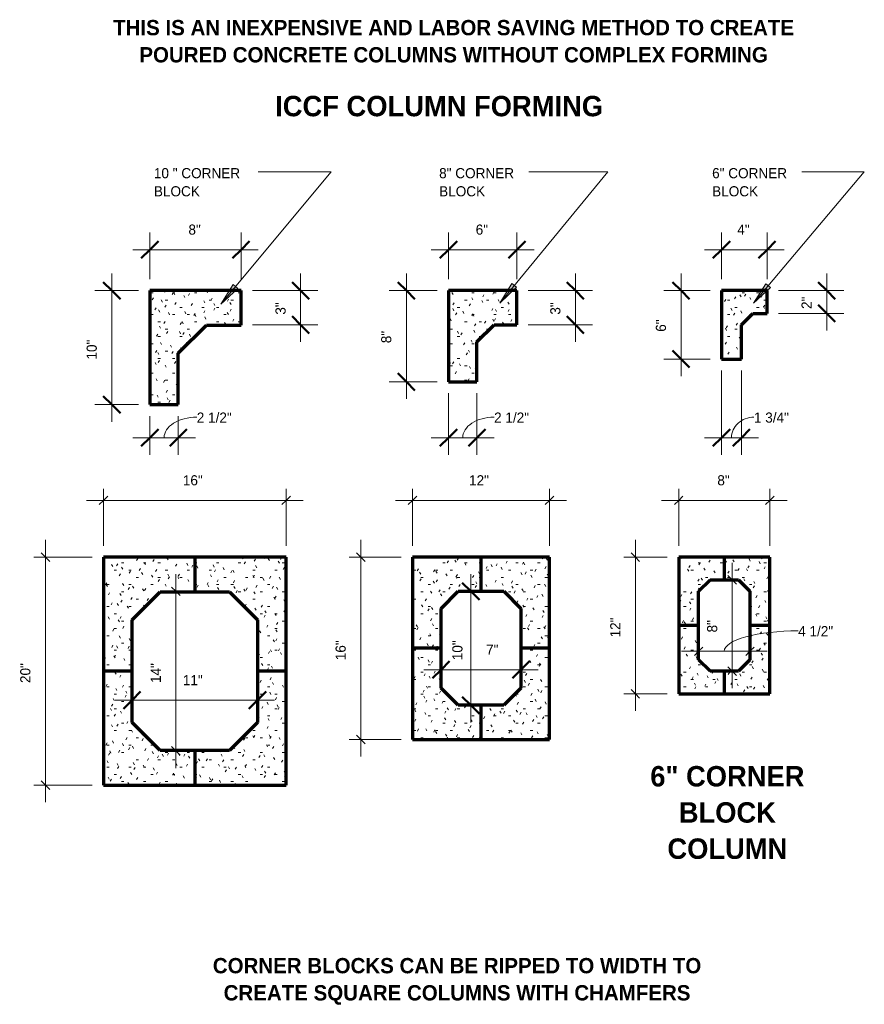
# Model space of a CAD drawing. Header units: inches. Extents: x -141 to 577, y 60 to 193.
# Tile 10 of 10: x 503 to 577, y 83 to 169. Entities that reach past the tile are written whole.
import ezdxf

# ---------------------------------------------------------------- set-up
doc = ezdxf.new("R2010")
doc.units = ezdxf.units.IN
doc.header["$MEASUREMENT"] = 0
doc.layers.add('A-ANNO-DIMS', color=1, linetype='Continuous')
for name, color, linetype, lineweight in [('A-ANNO-DIMS-16', 1, 'Continuous', 9), ('A-ANNO-TEXT', 2, 'Continuous', 9), ('A-DETL-GENF', 3, 'Continuous', 9), ('A-DETL-HLIN', 3, 'Continuous', 70)]:
    doc.layers.add(name, color=color, linetype=linetype, lineweight=lineweight)
doc.dimstyles.new('Linear_-_1_16__SBT_1_256_', dxfattribs={"dimscale": 12, "dimtxt": 0.083333, "dimasz": 0.18, "dimexe": 0.125, "dimexo": 0.005208, "dimgap": 0.083333, "dimtad": 1, "dimtoh": 1, "dimdec": 8, "dimzin": 3, "dimdsep": 46, "dimlunit": 4, "dimtxsty": 'Standard', "dimtsz": 0.088388, "dimcen": 0.09, "dimdle": 0.125, "dimazin": 1, "dimtfac": 1, "dimtdec": 8, "dimtmove": 0, "dimatfit": 3, "dimfxl": 0, "dimtvp": 1, "dimtolj": 1, "dimtzin": 0, "dimarcsym": 0})
doc.dimstyles.new('Linear_-_1_16__SBT_INCH_INCREM_TO_1_256', dxfattribs={"dimscale": 12, "dimtxt": 0.083333, "dimasz": 0.18, "dimexe": 0.083333, "dimexo": 0.005208, "dimgap": 0.083333, "dimtad": 1, "dimtoh": 1, "dimdec": 0, "dimzin": 1, "dimdsep": 46, "dimlunit": 5, "dimtxsty": 'Standard', "dimtsz": 0.044194, "dimcen": 0.09, "dimdle": 0.125, "dimazin": 0, "dimtfac": 1, "dimtdec": 0, "dimtmove": 0, "dimatfit": 3, "dimfxl": 0, "dimtvp": 1, "dimtolj": 1, "dimtzin": 0, "dimarcsym": 0})
pattern_1 = [(0, (749.883, 0), (2.56, 0.64), [0.211, -1.709, 0.211, -1.709, -10.24]), (0, (749.883, 0), (2.56, 0.64), [-3.84, 0.211, -3.629, 0.211, -1.709, -4.48]), (0, (749.883, 0), (2.56, 0.64), [-9.6, 0.211, -1.069, 0.211, -2.989]), (120, (750.843, 0.32), (-1.8342563, 1.897025), [0.211, -1.709, 0.211, -1.709, -10.24]), (120, (750.843, 0.32), (-1.8342563, 1.897025), [-3.84, 0.211, -3.629, 0.211, -1.709, -4.48]), (120, (750.843, 0.32), (-1.8342563, 1.897025), [-9.6, 0.211, -1.069, 0.211, -2.989]), (240, (751.163, 1.6), (-0.7257437, -2.537025), [0.211, -1.709, 0.211, -1.709, -10.24]), (240, (751.163, 1.6), (-0.7257437, -2.537025), [-3.84, 0.211, -3.629, 0.211, -1.709, -4.48]), (240, (751.163, 1.6), (-0.7257437, -2.537025), [-9.6, 0.211, -1.069, 0.211, -2.989])]

# ---------------------------------------------------------------- blocks, each defined once
blk = doc.blocks.new('DIMBLOCK112-STA_NER BLOCKS0')
at = {"layer": 'A-ANNO-DIMS-16'}
for p, q in [((536.779, 135.969), (536.779, 146.969)), ((539.467, 145.469), (535.279, 145.469)), ((536.779, 145.469), (539.467, 145.469)), ((539.467, 137.469), (535.279, 137.469)), ((536.779, 137.469), (539.467, 137.469))]:
    blk.add_line(p, q, dxfattribs=at)
at = {"layer": 'A-ANNO-DIMS-16', "lineweight": 50}
for p, q in [((536.779, 145.469), (536.029, 146.219)), ((536.779, 145.469), (537.529, 144.719)), ((536.779, 137.469), (536.029, 138.219)), ((536.779, 137.469), (537.529, 136.719))]:
    blk.add_line(p, q, dxfattribs=at)
at = {"layer": 'A-ANNO-DIMS-16', "color": 0, "insert": (534.572, 140.858), "char_height": 0.88941, "width": 1.46667, "attachment_point": 1, "rotation": 90, "line_spacing_factor": 1.070803}
blk.add_mtext('\\fStylus BT|b0|i0|c0|p34|;8"', dxfattribs=at)
blk = doc.blocks.new('DIMBLOCK113-STA_NER BLOCKS0')
at = {"layer": 'A-ANNO-DIMS-16'}
for p, q in [((540.467, 136.469), (540.467, 131.071)), ((540.467, 132.571), (540.467, 136.469)), ((542.967, 136.469), (542.967, 131.071)), ((542.967, 132.571), (542.967, 136.469)), ((538.967, 132.571), (544.467, 132.571))]:
    blk.add_line(p, q, dxfattribs=at)
at = {"layer": 'A-ANNO-DIMS-16', "lineweight": 50}
for p, q in [((540.467, 132.571), (541.217, 133.321)), ((542.967, 132.571), (543.717, 133.321)), ((540.467, 132.571), (539.717, 131.821)), ((542.967, 132.571), (542.217, 131.821))]:
    blk.add_line(p, q, dxfattribs=at)
at = {"layer": 'A-ANNO-DIMS-16'}
blk.add_ellipse((544.466, 132.571), major_axis=(2.749, 0), ratio=0.652537, start_param=1.570796, end_param=3.141593, dxfattribs=at)
at = {"layer": 'A-ANNO-DIMS-16', "color": 0, "insert": (544.466, 134.778), "char_height": 0.88941, "width": 4.4381, "attachment_point": 1, "line_spacing_factor": 1.070803}
blk.add_mtext('\\fStylus BT|b0|i0|c0|p34|;2 1/2"', dxfattribs=at)
blk = doc.blocks.new('DIMBLOCK114-STA_NER BLOCKS0')
at = {"layer": 'A-ANNO-DIMS-16'}
for p, q in [((551.598, 140.969), (551.598, 146.969)), ((547.467, 145.469), (553.098, 145.469)), ((551.598, 145.469), (547.467, 145.469)), ((547.467, 142.469), (553.098, 142.469)), ((551.598, 142.469), (547.467, 142.469))]:
    blk.add_line(p, q, dxfattribs=at)
at = {"layer": 'A-ANNO-DIMS-16', "lineweight": 50}
for p, q in [((551.598, 145.469), (550.848, 146.219)), ((551.598, 145.469), (552.348, 144.719)), ((551.598, 142.469), (550.848, 143.219)), ((551.598, 142.469), (552.348, 141.719))]:
    blk.add_line(p, q, dxfattribs=at)
at = {"layer": 'A-ANNO-DIMS-16', "color": 0, "insert": (549.391, 143.358), "char_height": 0.88941, "width": 1.46667, "attachment_point": 1, "rotation": 90, "line_spacing_factor": 1.070803}
blk.add_mtext('\\fStylus BT|b0|i0|c0|p34|;3"', dxfattribs=at)
blk = doc.blocks.new('DIMBLOCK115-STA_NER BLOCKS0')
at = {"layer": 'A-ANNO-DIMS-16'}
for p, q in [((540.467, 146.469), (540.467, 150.559)), ((546.467, 146.469), (546.467, 150.559)), ((538.967, 149.059), (547.967, 149.059)), ((540.467, 149.059), (540.467, 146.469)), ((546.467, 149.059), (546.467, 146.469))]:
    blk.add_line(p, q, dxfattribs=at)
at = {"layer": 'A-ANNO-DIMS-16', "lineweight": 50}
for p, q in [((540.467, 149.059), (541.217, 149.809)), ((546.467, 149.059), (547.217, 149.809)), ((540.467, 149.059), (539.717, 148.309)), ((546.467, 149.059), (545.717, 148.309))]:
    blk.add_line(p, q, dxfattribs=at)
at = {"layer": 'A-ANNO-DIMS-16', "color": 0, "insert": (542.856, 151.266), "char_height": 0.88941, "width": 1.46667, "attachment_point": 1, "line_spacing_factor": 1.070803}
blk.add_mtext('\\fStylus BT|b0|i0|c0|p34|;6"', dxfattribs=at)
blk = doc.blocks.new('DIMBLOCK116-STA_NER BLOCKS0')
at = {"layer": 'A-ANNO-DIMS-16'}
for p, q in [((514.287, 146.469), (514.287, 150.559)), ((522.287, 146.469), (522.287, 150.559)), ((512.787, 149.059), (523.787, 149.059)), ((514.287, 149.059), (514.287, 146.469)), ((522.287, 149.059), (522.287, 146.469))]:
    blk.add_line(p, q, dxfattribs=at)
at = {"layer": 'A-ANNO-DIMS-16', "lineweight": 50}
for p, q in [((514.287, 149.059), (515.037, 149.809)), ((522.287, 149.059), (523.037, 149.809)), ((514.287, 149.059), (513.537, 148.309)), ((522.287, 149.059), (521.537, 148.309))]:
    blk.add_line(p, q, dxfattribs=at)
at = {"layer": 'A-ANNO-DIMS-16', "color": 0, "insert": (517.676, 151.266), "char_height": 0.88941, "width": 1.46667, "attachment_point": 1, "line_spacing_factor": 1.070803}
blk.add_mtext('\\fStylus BT|b0|i0|c0|p34|;8"', dxfattribs=at)
blk = doc.blocks.new('DIMBLOCK117-STA_NER BLOCKS0')
at = {"layer": 'A-ANNO-DIMS-16'}
for p, q in [((510.957, 133.969), (510.957, 146.969)), ((513.287, 145.469), (509.457, 145.469)), ((510.957, 145.469), (513.287, 145.469)), ((513.287, 135.469), (509.457, 135.469)), ((510.957, 135.469), (513.287, 135.469))]:
    blk.add_line(p, q, dxfattribs=at)
at = {"layer": 'A-ANNO-DIMS-16', "lineweight": 50}
for p, q in [((510.957, 145.469), (510.207, 146.219)), ((510.957, 145.469), (511.707, 144.719)), ((510.957, 135.469), (510.207, 136.219)), ((510.957, 135.469), (511.707, 134.719))]:
    blk.add_line(p, q, dxfattribs=at)
at = {"layer": 'A-ANNO-DIMS-16', "color": 0, "insert": (508.75, 139.422), "char_height": 0.88941, "width": 2.51429, "attachment_point": 1, "rotation": 90, "line_spacing_factor": 1.070803}
blk.add_mtext('\\fStylus BT|b0|i0|c0|p34|;10"', dxfattribs=at)
blk = doc.blocks.new('DIMBLOCK118-STA_NER BLOCKS0')
at = {"layer": 'A-ANNO-DIMS-16'}
for p, q in [((514.287, 134.469), (514.287, 131.071)), ((514.287, 132.571), (514.287, 134.469)), ((516.787, 134.469), (516.787, 131.071)), ((516.787, 132.571), (516.787, 134.469)), ((512.787, 132.571), (518.287, 132.571))]:
    blk.add_line(p, q, dxfattribs=at)
at = {"layer": 'A-ANNO-DIMS-16', "lineweight": 50}
for p, q in [((514.287, 132.571), (515.037, 133.321)), ((516.787, 132.571), (517.537, 133.321)), ((514.287, 132.571), (513.537, 131.821)), ((516.787, 132.571), (516.037, 131.821))]:
    blk.add_line(p, q, dxfattribs=at)
at = {"layer": 'A-ANNO-DIMS-16'}
blk.add_ellipse((518.404, 132.571), major_axis=(2.867, 0), ratio=0.625678, start_param=1.570796, end_param=3.141593, dxfattribs=at)
at = {"layer": 'A-ANNO-DIMS-16', "color": 0, "insert": (518.404, 134.778), "char_height": 0.88941, "width": 4.4381, "attachment_point": 1, "line_spacing_factor": 1.070803}
blk.add_mtext('\\fStylus BT|b0|i0|c0|p34|;2 1/2"', dxfattribs=at)
blk = doc.blocks.new('DIMBLOCK119-STA_NER BLOCKS0')
at = {"layer": 'A-ANNO-DIMS-16'}
for p, q in [((527.511, 146.969), (527.511, 140.969)), ((523.287, 145.469), (529.011, 145.469)), ((527.511, 145.469), (523.287, 145.469)), ((523.287, 142.469), (529.011, 142.469)), ((527.511, 142.469), (523.287, 142.469))]:
    blk.add_line(p, q, dxfattribs=at)
at = {"layer": 'A-ANNO-DIMS-16', "lineweight": 50}
for p, q in [((527.511, 145.469), (526.761, 146.219)), ((527.511, 145.469), (528.261, 144.719)), ((527.511, 142.469), (526.761, 143.219)), ((527.511, 142.469), (528.261, 141.719))]:
    blk.add_line(p, q, dxfattribs=at)
at = {"layer": 'A-ANNO-DIMS-16', "color": 0, "insert": (525.304, 143.358), "char_height": 0.88941, "width": 1.46667, "attachment_point": 1, "rotation": 90, "line_spacing_factor": 1.070803}
blk.add_mtext('\\fStylus BT|b0|i0|c0|p34|;3"', dxfattribs=at)
blk = doc.blocks.new('DIMBLOCK120-STA_NER BLOCKS0')
at = {"layer": 'A-ANNO-DIMS-16', "lineweight": 50}
for p, q in [((512.734, 109.544), (513.484, 110.294)), ((523.734, 109.544), (524.484, 110.294)), ((512.734, 109.544), (511.984, 108.794)), ((523.734, 109.544), (522.984, 108.794))]:
    blk.add_line(p, q, dxfattribs=at)
at = {"layer": 'A-ANNO-DIMS-16'}
for p, q in [((511.234, 109.544), (525.234, 109.544)), ((512.734, 109.605), (512.734, 108.044)), ((512.734, 109.544), (512.734, 109.605)), ((523.734, 109.605), (523.734, 108.044)), ((523.734, 109.544), (523.734, 109.605))]:
    blk.add_line(p, q, dxfattribs=at)
at = {"layer": 'A-ANNO-DIMS-16', "color": 0, "insert": (517.186, 111.751), "char_height": 0.88941, "width": 2.51429, "attachment_point": 1, "line_spacing_factor": 1.070803}
blk.add_mtext('\\fStylus BT|b0|i0|c0|p34|;11"', dxfattribs=at)
blk = doc.blocks.new('DIMBLOCK121-STA_NER BLOCKS0')
at = {"layer": 'A-ANNO-DIMS-16'}
for p, q in [((516.575, 120.598), (516.575, 103.598)), ((516.575, 119.098), (516.2, 119.473)), ((516.106, 119.098), (517.575, 119.098)), ((516.575, 119.098), (516.106, 119.098)), ((516.575, 119.098), (516.95, 118.723)), ((516.575, 105.098), (516.2, 105.473)), ((516.106, 105.098), (517.575, 105.098)), ((516.575, 105.098), (516.106, 105.098)), ((516.575, 105.098), (516.95, 104.723))]:
    blk.add_line(p, q, dxfattribs=at)
at = {"layer": 'A-ANNO-DIMS-16', "color": 0, "insert": (514.368, 111.05), "char_height": 0.88941, "width": 2.51429, "attachment_point": 1, "rotation": 90, "line_spacing_factor": 1.070803}
blk.add_mtext('\\fStylus BT|b0|i0|c0|p34|;14"', dxfattribs=at)
blk = doc.blocks.new('DIMBLOCK122-STA_NER BLOCKS0')
at = {"layer": 'A-ANNO-DIMS-16'}
for p, q in [((542.434, 107.598), (542.434, 120.598)), ((542.373, 119.098), (543.934, 119.098)), ((542.434, 119.098), (542.373, 119.098)), ((542.373, 109.098), (543.934, 109.098)), ((542.434, 109.098), (542.373, 109.098))]:
    blk.add_line(p, q, dxfattribs=at)
at = {"layer": 'A-ANNO-DIMS-16', "lineweight": 50}
for p, q in [((542.434, 119.098), (541.684, 119.848)), ((542.434, 119.098), (543.184, 118.348)), ((542.434, 109.098), (541.684, 109.848)), ((542.434, 109.098), (543.184, 108.348))]:
    blk.add_line(p, q, dxfattribs=at)
at = {"layer": 'A-ANNO-DIMS-16', "color": 0, "insert": (540.806, 113.05), "char_height": 0.88941, "width": 2.51429, "attachment_point": 1, "rotation": 90, "line_spacing_factor": 1.070803}
blk.add_mtext('\\fStylus BT|b0|i0|c0|p34|;10"', dxfattribs=at)
blk = doc.blocks.new('DIMBLOCK123-STA_NER BLOCKS0')
at = {"layer": 'A-ANNO-DIMS-16', "lineweight": 50}
for p, q in [((539.818, 112.215), (540.568, 112.965)), ((546.818, 112.215), (547.568, 112.965)), ((539.818, 112.215), (539.068, 111.465)), ((546.818, 112.215), (546.068, 111.465))]:
    blk.add_line(p, q, dxfattribs=at)
at = {"layer": 'A-ANNO-DIMS-16'}
for p, q in [((539.818, 112.276), (539.818, 110.715)), ((539.818, 112.215), (539.818, 112.276)), ((546.818, 112.276), (546.818, 110.715)), ((546.818, 112.215), (546.818, 112.276)), ((538.318, 112.215), (548.318, 112.215))]:
    blk.add_line(p, q, dxfattribs=at)
at = {"layer": 'A-ANNO-DIMS-16', "color": 0, "insert": (543.768, 114.422), "char_height": 0.88941, "width": 1.46667, "attachment_point": 1, "line_spacing_factor": 1.070803}
blk.add_mtext('\\fStylus BT|b0|i0|c0|p34|;7"', dxfattribs=at)
blk = doc.blocks.new('DIMBLOCK124-STA_NER BLOCKS0')
at = {"layer": 'A-ANNO-DIMS-16'}
for p, q in [((560.854, 146.969), (560.854, 137.969)), ((563.398, 145.469), (559.354, 145.469)), ((560.854, 145.469), (563.398, 145.469)), ((563.398, 139.469), (559.354, 139.469)), ((560.854, 139.469), (563.398, 139.469))]:
    blk.add_line(p, q, dxfattribs=at)
at = {"layer": 'A-ANNO-DIMS-16', "lineweight": 50}
for p, q in [((560.854, 145.469), (560.104, 146.219)), ((560.854, 145.469), (561.604, 144.719)), ((560.854, 139.469), (560.104, 140.219)), ((560.854, 139.469), (561.604, 138.719))]:
    blk.add_line(p, q, dxfattribs=at)
at = {"layer": 'A-ANNO-DIMS-16', "color": 0, "insert": (558.647, 141.858), "char_height": 0.88941, "width": 1.46667, "attachment_point": 1, "rotation": 90, "line_spacing_factor": 1.070803}
blk.add_mtext('\\fStylus BT|b0|i0|c0|p34|;6"', dxfattribs=at)
blk = doc.blocks.new('DIMBLOCK125-STA_NER BLOCKS0')
at = {"layer": 'A-ANNO-DIMS-16'}
for p, q in [((564.398, 138.469), (564.398, 131.071)), ((564.398, 132.571), (564.398, 138.469)), ((566.148, 138.469), (566.148, 131.071)), ((566.148, 132.571), (566.148, 138.469)), ((562.898, 132.571), (567.648, 132.571))]:
    blk.add_line(p, q, dxfattribs=at)
at = {"layer": 'A-ANNO-DIMS-16', "lineweight": 50}
for p, q in [((564.398, 132.571), (565.148, 133.321)), ((566.148, 132.571), (566.898, 133.321)), ((564.398, 132.571), (563.648, 131.821)), ((566.148, 132.571), (565.398, 131.821))]:
    blk.add_line(p, q, dxfattribs=at)
at = {"layer": 'A-ANNO-DIMS-16'}
blk.add_ellipse((567.244, 132.571), major_axis=(1.971, 0), ratio=0.909862, start_param=1.570796, end_param=3.141593, dxfattribs=at)
at = {"layer": 'A-ANNO-DIMS-16', "color": 0, "insert": (567.244, 134.778), "char_height": 0.88941, "width": 4.4381, "attachment_point": 1, "line_spacing_factor": 1.070803}
blk.add_mtext('\\fStylus BT|b0|i0|c0|p34|;1 3/4"', dxfattribs=at)
blk = doc.blocks.new('DIMBLOCK126-STA_NER BLOCKS0')
at = {"layer": 'A-ANNO-DIMS-16'}
for p, q in [((573.624, 146.969), (573.624, 141.969)), ((569.398, 145.469), (575.124, 145.469)), ((573.624, 145.469), (569.398, 145.469)), ((569.398, 143.469), (575.124, 143.469)), ((573.624, 143.469), (569.398, 143.469))]:
    blk.add_line(p, q, dxfattribs=at)
at = {"layer": 'A-ANNO-DIMS-16', "lineweight": 50}
for p, q in [((573.624, 145.469), (572.874, 146.219)), ((573.624, 145.469), (574.374, 144.719)), ((573.624, 143.469), (572.874, 144.219)), ((573.624, 143.469), (574.374, 142.719))]:
    blk.add_line(p, q, dxfattribs=at)
at = {"layer": 'A-ANNO-DIMS-16', "color": 0, "insert": (571.417, 143.858), "char_height": 0.88941, "width": 1.46667, "attachment_point": 1, "rotation": 90, "line_spacing_factor": 1.070803}
blk.add_mtext('\\fStylus BT|b0|i0|c0|p34|;2"', dxfattribs=at)
blk = doc.blocks.new('DIMBLOCK127-STA_NER BLOCKS0')
at = {"layer": 'A-ANNO-DIMS-16'}
for p, q in [((564.398, 146.469), (564.398, 150.559)), ((568.398, 146.469), (568.398, 150.559)), ((562.898, 149.059), (569.898, 149.059)), ((564.398, 149.059), (564.398, 146.469)), ((568.398, 149.059), (568.398, 146.469))]:
    blk.add_line(p, q, dxfattribs=at)
at = {"layer": 'A-ANNO-DIMS-16', "lineweight": 50}
for p, q in [((564.398, 149.059), (565.148, 149.809)), ((568.398, 149.059), (569.148, 149.809)), ((564.398, 149.059), (563.648, 148.309)), ((568.398, 149.059), (567.648, 148.309))]:
    blk.add_line(p, q, dxfattribs=at)
at = {"layer": 'A-ANNO-DIMS-16', "color": 0, "insert": (565.787, 151.266), "char_height": 0.88941, "width": 1.46667, "attachment_point": 1, "line_spacing_factor": 1.070803}
blk.add_mtext('\\fStylus BT|b0|i0|c0|p34|;4"', dxfattribs=at)
blk = doc.blocks.new('DIMBLOCK128-STA_NER BLOCKS0')
at = {"layer": 'A-ANNO-DIMS-16'}
for p, q in [((505.138, 100.598), (505.138, 123.598)), ((509.234, 122.098), (504.138, 122.098)), ((505.138, 122.098), (504.763, 122.473)), ((505.138, 122.098), (505.513, 121.723)), ((505.138, 122.098), (509.234, 122.098)), ((509.234, 102.098), (504.138, 102.098)), ((505.138, 102.098), (504.763, 102.473)), ((505.138, 102.098), (505.513, 101.723)), ((505.138, 102.098), (509.234, 102.098))]:
    blk.add_line(p, q, dxfattribs=at)
at = {"layer": 'A-ANNO-DIMS-16', "color": 0, "insert": (502.931, 111.05), "char_height": 0.88941, "width": 2.51429, "attachment_point": 1, "rotation": 90, "line_spacing_factor": 1.070803}
blk.add_mtext('\\fStylus BT|b0|i0|c0|p34|;20"', dxfattribs=at)
blk = doc.blocks.new('DIMBLOCK129-STA_NER BLOCKS0')
at = {"layer": 'A-ANNO-DIMS-16'}
for p, q in [((510.234, 123.098), (510.234, 128.071)), ((526.234, 123.098), (526.234, 128.071)), ((508.734, 127.071), (527.734, 127.071)), ((510.234, 127.071), (509.859, 126.696)), ((510.234, 127.071), (510.609, 127.446)), ((510.234, 127.071), (510.234, 123.098)), ((526.234, 127.071), (525.859, 126.696)), ((526.234, 127.071), (526.609, 127.446)), ((526.234, 127.071), (526.234, 123.098))]:
    blk.add_line(p, q, dxfattribs=at)
at = {"layer": 'A-ANNO-DIMS-16', "color": 0, "insert": (517.186, 129.278), "char_height": 0.88941, "width": 2.51429, "attachment_point": 1, "line_spacing_factor": 1.070803}
blk.add_mtext('\\fStylus BT|b0|i0|c0|p34|;16"', dxfattribs=at)
blk = doc.blocks.new('DIMBLOCK130-STA_NER BLOCKS0')
at = {"layer": 'A-ANNO-DIMS-16'}
for p, q in [((532.779, 104.598), (532.779, 123.598)), ((536.318, 122.098), (531.779, 122.098)), ((532.779, 122.098), (532.404, 122.473)), ((532.779, 122.098), (533.154, 121.723)), ((532.779, 122.098), (536.318, 122.098)), ((532.779, 106.098), (532.404, 106.473)), ((536.318, 106.098), (531.779, 106.098)), ((532.779, 106.098), (533.154, 105.723)), ((532.779, 106.098), (536.318, 106.098))]:
    blk.add_line(p, q, dxfattribs=at)
at = {"layer": 'A-ANNO-DIMS-16', "color": 0, "insert": (530.572, 113.05), "char_height": 0.88941, "width": 2.51429, "attachment_point": 1, "rotation": 90, "line_spacing_factor": 1.070803}
blk.add_mtext('\\fStylus BT|b0|i0|c0|p34|;16"', dxfattribs=at)
blk = doc.blocks.new('DIMBLOCK131-STA_NER BLOCKS0')
at = {"layer": 'A-ANNO-DIMS-16'}
for p, q in [((537.318, 123.098), (537.318, 128.071)), ((549.318, 123.098), (549.318, 128.071)), ((535.818, 127.071), (550.818, 127.071)), ((537.318, 127.071), (536.943, 126.696)), ((537.318, 127.071), (537.693, 127.446)), ((537.318, 127.071), (537.318, 123.098)), ((549.318, 127.071), (548.943, 126.696)), ((549.318, 127.071), (549.693, 127.446)), ((549.318, 127.071), (549.318, 123.098))]:
    blk.add_line(p, q, dxfattribs=at)
at = {"layer": 'A-ANNO-DIMS-16', "color": 0, "insert": (542.27, 129.278), "char_height": 0.88941, "width": 2.51429, "attachment_point": 1, "line_spacing_factor": 1.070803}
blk.add_mtext('\\fStylus BT|b0|i0|c0|p34|;12"', dxfattribs=at)
blk = doc.blocks.new('DIMBLOCK132-STA_NER BLOCKS0')
at = {"layer": 'A-ANNO-DIMS-16'}
for p, q in [((560.648, 123.098), (560.648, 128.071)), ((568.648, 123.098), (568.648, 128.071)), ((559.148, 127.071), (570.148, 127.071)), ((560.648, 127.071), (560.273, 126.696)), ((560.648, 127.071), (561.023, 127.446)), ((560.648, 127.071), (560.648, 123.098)), ((568.648, 127.071), (568.273, 126.696)), ((568.648, 127.071), (569.023, 127.446)), ((568.648, 127.071), (568.648, 123.098))]:
    blk.add_line(p, q, dxfattribs=at)
at = {"layer": 'A-ANNO-DIMS-16', "color": 0, "insert": (564.037, 129.278), "char_height": 0.88941, "width": 1.46667, "attachment_point": 1, "line_spacing_factor": 1.070803}
blk.add_mtext('\\fStylus BT|b0|i0|c0|p34|;8"', dxfattribs=at)
blk = doc.blocks.new('DIMBLOCK133-STA_NER BLOCKS0')
at = {"layer": 'A-ANNO-DIMS-16'}
for p, q in [((556.854, 123.598), (556.854, 108.598)), ((559.648, 122.098), (555.854, 122.098)), ((556.854, 122.098), (556.479, 122.473)), ((556.854, 122.098), (557.229, 121.723)), ((556.854, 122.098), (559.648, 122.098)), ((559.648, 110.098), (555.854, 110.098)), ((556.854, 110.098), (556.479, 110.473)), ((556.854, 110.098), (557.229, 109.723)), ((556.854, 110.098), (559.648, 110.098))]:
    blk.add_line(p, q, dxfattribs=at)
at = {"layer": 'A-ANNO-DIMS-16', "color": 0, "insert": (554.647, 115.05), "char_height": 0.88941, "width": 2.51429, "attachment_point": 1, "rotation": 90, "line_spacing_factor": 1.070803}
blk.add_mtext('\\fStylus BT|b0|i0|c0|p34|;12"', dxfattribs=at)
blk = doc.blocks.new('DIMBLOCK134-STA_NER BLOCKS0')
at = {"layer": 'A-ANNO-DIMS-16'}
for p, q in [((562.398, 113.365), (562.398, 114.835)), ((562.398, 113.835), (562.773, 114.21)), ((566.898, 113.365), (566.898, 114.835)), ((566.898, 113.835), (567.273, 114.21)), ((560.898, 113.835), (568.398, 113.835)), ((562.398, 113.835), (562.023, 113.46)), ((562.398, 113.835), (562.398, 113.365)), ((566.898, 113.835), (566.523, 113.46)), ((566.898, 113.835), (566.898, 113.365))]:
    blk.add_line(p, q, dxfattribs=at)
blk.add_ellipse((571.122, 113.835), major_axis=(6.475, 0), ratio=0.277022, start_param=1.570796, end_param=3.141593, dxfattribs=at)
at = {"layer": 'A-ANNO-DIMS-16', "color": 0, "insert": (571.122, 116.042), "char_height": 0.88941, "width": 4.4381, "attachment_point": 1, "line_spacing_factor": 1.070803}
blk.add_mtext('\\fStylus BT|b0|i0|c0|p34|;4 1/2"', dxfattribs=at)
blk = doc.blocks.new('DIMBLOCK135-STA_NER BLOCKS0')
at = {"layer": 'A-ANNO-DIMS-16'}
for p, q in [((565.346, 110.598), (565.346, 121.598)), ((565.648, 120.098), (564.346, 120.098)), ((565.346, 120.098), (564.971, 120.473)), ((565.346, 120.098), (565.721, 119.723)), ((565.346, 120.098), (565.648, 120.098)), ((565.346, 112.098), (564.971, 112.473)), ((565.648, 112.098), (564.346, 112.098)), ((565.346, 112.098), (565.721, 111.723)), ((565.346, 112.098), (565.648, 112.098))]:
    blk.add_line(p, q, dxfattribs=at)
at = {"layer": 'A-ANNO-DIMS-16', "color": 0, "insert": (563.14, 115.487), "char_height": 0.88941, "width": 1.46667, "attachment_point": 1, "rotation": 90, "line_spacing_factor": 1.070803}
blk.add_mtext('\\fStylus BT|b0|i0|c0|p34|;8"', dxfattribs=at)

msp = doc.modelspace()

# ---------------------------------------------------------------- hatches: boundary and pattern name
at = {"layer": 'A-ANNO-TEXT'}
for points in [[(521.99483324, 145.66078899), (521.59041161, 145.99807408), (520.51165514, 144.29348791)], [(546.43296618, 145.75893228), (546.02616265, 146.09334067), (544.95952246, 144.38114669)], [(568.69203192, 145.73970218), (568.28960071, 146.07935967), (567.20083895, 144.38114669)]]:
    msp.add_hatch(color=7, dxfattribs=at).paths.add_polyline_path(points, flags=0)
at = {"layer": 'A-DETL-GENF'}
h = msp.add_hatch(dxfattribs=at)
h.set_pattern_fill('FP6_6', style=0, pattern_type=2)
h.set_pattern_definition(pattern_1)
h.paths.add_polyline_path([(522.28729548, 145.46939209), (514.28729548, 145.46939209), (514.28729548, 135.46939209), (516.78729548, 135.46939209), (516.78729548, 139.96939209), (519.25158119, 142.4336778), (522.28729548, 142.4336778)], flags=0)
h = msp.add_hatch(dxfattribs=at)
h.set_pattern_fill('FP6_6', style=0, pattern_type=2)
h.set_pattern_definition(pattern_1)
h.paths.add_polyline_path([(546.46749544, 145.46939209), (540.46749544, 145.46939209), (540.46749544, 137.46939209), (542.96749544, 137.46939209), (542.96749544, 140.96939209), (544.46749544, 142.46939209), (546.46749544, 142.46939209)], flags=0)
h = msp.add_hatch(dxfattribs=at)
h.set_pattern_fill('FP6_6', style=0, pattern_type=2)
h.set_pattern_definition(pattern_1)
h.paths.add_polyline_path([(568.3976954, 145.46939209), (564.3976954, 145.46939209), (564.3976954, 139.46939209), (566.1476954, 139.46939209), (566.1476954, 142.46939209), (567.1476954, 143.46939209), (568.3976954, 143.46939209)], flags=0)
h = msp.add_hatch(dxfattribs=at)
h.set_pattern_fill('FP6_6', style=0, pattern_type=2)
h.set_pattern_definition(pattern_1)
h.paths.add_polyline_path([(518.23367703, 122.09801671), (510.23367703, 122.09801671), (510.23367703, 112.09801671), (512.73367703, 112.09801671), (512.73367703, 116.59801671), (515.19796275, 119.06230242), (518.23367703, 119.06230242)], flags=0)
h = msp.add_hatch(dxfattribs=at)
h.set_pattern_fill('FP6_6', style=0, pattern_type=2)
h.set_pattern_definition(pattern_1)
h.paths.add_polyline_path([(518.23367703, 122.09801671), (518.23367703, 119.06230242), (521.26939132, 119.06230242), (523.73367703, 116.59801671), (523.73367703, 112.09801671), (526.23367703, 112.09801671), (526.23367703, 122.09801671)], flags=0)
h = msp.add_hatch(dxfattribs=at)
h.set_pattern_fill('FP6_6', style=0, pattern_type=2)
h.set_pattern_definition(pattern_1)
h.paths.add_polyline_path([(543.31751044, 122.09801671), (537.31751044, 122.09801671), (537.31751044, 114.09801671), (539.81751044, 114.09801671), (539.81751044, 117.59801671), (541.31751044, 119.09801671), (543.31751044, 119.09801671)], flags=0)
h = msp.add_hatch(dxfattribs=at)
h.set_pattern_fill('FP6_6', style=0, pattern_type=2)
h.set_pattern_definition(pattern_1)
h.paths.add_polyline_path([(543.31751044, 122.09801671), (543.31751044, 119.09801671), (545.31751044, 119.09801671), (546.81751044, 117.59801671), (546.81751044, 114.09801671), (549.31751044, 114.09801671), (549.31751044, 122.09801671)], flags=0)
h = msp.add_hatch(dxfattribs=at)
h.set_pattern_fill('FP6_6', style=0, pattern_type=2)
h.set_pattern_definition(pattern_1)
h.paths.add_polyline_path([(564.6476954, 122.09801671), (560.6476954, 122.09801671), (560.6476954, 116.09801671), (562.3976954, 116.09801671), (562.3976954, 119.09801671), (563.3976954, 120.09801671), (564.6476954, 120.09801671)], flags=0)
h = msp.add_hatch(dxfattribs=at)
h.set_pattern_fill('FP6_6', style=0, pattern_type=2)
h.set_pattern_definition(pattern_1)
h.paths.add_polyline_path([(564.6476954, 122.09801671), (564.6476954, 120.09801671), (565.8976954, 120.09801671), (566.8976954, 119.09801671), (566.8976954, 116.09801671), (568.6476954, 116.09801671), (568.6476954, 122.09801671)], flags=0)
h = msp.add_hatch(dxfattribs=at)
h.set_pattern_fill('FP6_6', style=0, pattern_type=2)
h.set_pattern_definition(pattern_1)
h.paths.add_polyline_path([(564.6476954, 110.09801671), (564.6476954, 112.09801671), (563.3976954, 112.09801671), (562.3976954, 113.09801671), (562.3976954, 116.09801671), (560.6476954, 116.09801671), (560.6476954, 110.09801671)], flags=0)
h = msp.add_hatch(dxfattribs=at)
h.set_pattern_fill('FP6_6', style=0, pattern_type=2)
h.set_pattern_definition(pattern_1)
h.paths.add_polyline_path([(564.6476954, 110.09801671), (568.6476954, 110.09801671), (568.6476954, 116.09801671), (566.8976954, 116.09801671), (566.8976954, 113.09801671), (565.8976954, 112.09801671), (564.6476954, 112.09801671)], flags=0)
h = msp.add_hatch(dxfattribs=at)
h.set_pattern_fill('FP6_6', style=0, pattern_type=2)
h.set_pattern_definition(pattern_1)
h.paths.add_polyline_path([(543.31751044, 106.09801671), (543.31751044, 109.09801671), (541.31751044, 109.09801671), (539.81751044, 110.59801671), (539.81751044, 114.09801671), (537.31751044, 114.09801671), (537.31751044, 106.09801671)], flags=0)
h = msp.add_hatch(dxfattribs=at)
h.set_pattern_fill('FP6_6', style=0, pattern_type=2)
h.set_pattern_definition(pattern_1)
h.paths.add_polyline_path([(543.31751044, 106.09801671), (549.31751044, 106.09801671), (549.31751044, 114.09801671), (546.81751044, 114.09801671), (546.81751044, 110.59801671), (545.31751044, 109.09801671), (543.31751044, 109.09801671)], flags=0)
h = msp.add_hatch(dxfattribs=at)
h.set_pattern_fill('FP6_6', style=0, pattern_type=2)
h.set_pattern_definition(pattern_1)
h.paths.add_polyline_path([(518.23367703, 102.09801671), (518.23367703, 105.13373099), (515.19796275, 105.13373099), (512.73367703, 107.59801671), (512.73367703, 112.09801671), (510.23367703, 112.09801671), (510.23367703, 102.09801671)], flags=0)
h = msp.add_hatch(dxfattribs=at)
h.set_pattern_fill('FP6_6', style=0, pattern_type=2)
h.set_pattern_definition(pattern_1)
h.paths.add_polyline_path([(518.23367703, 102.09801671), (526.23367703, 102.09801671), (526.23367703, 112.09801671), (523.73367703, 112.09801671), (523.73367703, 107.59801671), (521.26939132, 105.13373099), (518.23367703, 105.13373099)], flags=0)

# ---------------------------------------------------------------- linework, layer by layer
at = {"layer": 'A-ANNO-TEXT', "color": 7}
for p, q in [((520.51165514, 144.29348791), (530.18789503, 155.89578182)), ((525.24048724, 155.89578182), (523.79613764, 155.89578182)), ((530.18789503, 155.89578182), (525.24048724, 155.89578182)), ((544.95952246, 144.38114669), (554.42500233, 155.89578182)), ((550.24460762, 155.89578182), (547.51025802, 155.89578182)), ((554.42500233, 155.89578182), (550.24460762, 155.89578182)), ((567.20083895, 144.38114669), (576.91934975, 155.89578182)), ((574.17480758, 155.89578182), (571.44045798, 155.89578182)), ((576.91934975, 155.89578182), (574.17480758, 155.89578182)), ((521.59041161, 145.99807408), (520.51165514, 144.29348791)), ((521.99483324, 145.66078899), (521.59041161, 145.99807408)), ((546.02616265, 146.09334067), (544.95952246, 144.38114669)), ((546.43296618, 145.75893228), (546.02616265, 146.09334067)), ((568.28960071, 146.07935967), (567.20083895, 144.38114669)), ((568.69203192, 145.73970218), (568.28960071, 146.07935967)), ((520.51165514, 144.29348791), (521.99483324, 145.66078899)), ((544.95952246, 144.38114669), (546.43296618, 145.75893228)), ((567.20083895, 144.38114669), (568.69203192, 145.73970218))]:
    msp.add_line(p, q, dxfattribs=at)
at = {"layer": 'A-DETL-HLIN'}
for p, q in [((522.28729548, 145.46939209), (514.28729548, 145.46939209)), ((514.28729548, 145.46939209), (514.28729548, 135.46939209)), ((522.28729548, 142.4336778), (522.28729548, 145.46939209)), ((546.46749544, 145.46939209), (540.46749544, 145.46939209)), ((540.46749544, 145.46939209), (540.46749544, 137.46939209)), ((546.46749544, 142.46939209), (546.46749544, 145.46939209)), ((568.3976954, 145.46939209), (564.3976954, 145.46939209)), ((564.3976954, 145.46939209), (564.3976954, 139.46939209)), ((568.3976954, 143.46939209), (568.3976954, 145.46939209)), ((566.1476954, 142.46939209), (567.1476954, 143.46939209)), ((567.1476954, 143.46939209), (568.3976954, 143.46939209)), ((516.78729548, 139.96939209), (519.25158119, 142.4336778)), ((519.25158119, 142.4336778), (522.28729548, 142.4336778)), ((542.96749544, 140.96939209), (544.46749544, 142.46939209)), ((544.46749544, 142.46939209), (546.46749544, 142.46939209)), ((566.1476954, 139.46939209), (566.1476954, 142.46939209)), ((542.96749544, 137.46939209), (542.96749544, 140.96939209)), ((516.78729548, 135.46939209), (516.78729548, 139.96939209)), ((564.3976954, 139.46939209), (566.1476954, 139.46939209)), ((540.46749544, 137.46939209), (542.96749544, 137.46939209)), ((514.28729548, 135.46939209), (516.78729548, 135.46939209)), ((518.23367703, 122.09801671), (510.23367703, 122.09801671)), ((510.23367703, 122.09801671), (510.23367703, 112.09801671)), ((518.23367703, 122.09801671), (518.23367703, 119.06230242)), ((526.23367703, 122.09801671), (518.23367703, 122.09801671)), ((526.23367703, 112.09801671), (526.23367703, 122.09801671)), ((543.31751044, 122.09801671), (537.31751044, 122.09801671)), ((537.31751044, 122.09801671), (537.31751044, 114.09801671)), ((543.31751044, 122.09801671), (543.31751044, 119.09801671)), ((549.31751044, 122.09801671), (543.31751044, 122.09801671)), ((549.31751044, 114.09801671), (549.31751044, 122.09801671)), ((564.6476954, 122.09801671), (560.6476954, 122.09801671)), ((560.6476954, 122.09801671), (560.6476954, 116.09801671)), ((564.6476954, 122.09801671), (564.6476954, 120.09801671)), ((568.6476954, 122.09801671), (564.6476954, 122.09801671)), ((568.6476954, 116.09801671), (568.6476954, 122.09801671)), ((562.3976954, 119.09801671), (563.3976954, 120.09801671)), ((563.3976954, 120.09801671), (564.6476954, 120.09801671)), ((564.6476954, 120.09801671), (565.8976954, 120.09801671)), ((565.8976954, 120.09801671), (566.8976954, 119.09801671)), ((512.73367703, 116.59801671), (515.19796275, 119.06230242)), ((515.19796275, 119.06230242), (518.23367703, 119.06230242)), ((518.23367703, 119.06230242), (521.26939132, 119.06230242)), ((521.26939132, 119.06230242), (523.73367703, 116.59801671)), ((539.81751044, 117.59801671), (541.31751044, 119.09801671)), ((541.31751044, 119.09801671), (543.31751044, 119.09801671)), ((543.31751044, 119.09801671), (545.31751044, 119.09801671)), ((545.31751044, 119.09801671), (546.81751044, 117.59801671)), ((562.3976954, 116.09801671), (562.3976954, 119.09801671)), ((566.8976954, 119.09801671), (566.8976954, 116.09801671)), ((539.81751044, 114.09801671), (539.81751044, 117.59801671)), ((546.81751044, 117.59801671), (546.81751044, 114.09801671)), ((512.73367703, 112.09801671), (512.73367703, 116.59801671)), ((523.73367703, 116.59801671), (523.73367703, 112.09801671)), ((562.3976954, 116.09801671), (560.6476954, 116.09801671)), ((560.6476954, 116.09801671), (560.6476954, 110.09801671)), ((562.3976954, 113.09801671), (562.3976954, 116.09801671)), ((568.6476954, 116.09801671), (566.8976954, 116.09801671)), ((566.8976954, 116.09801671), (566.8976954, 113.09801671)), ((568.6476954, 110.09801671), (568.6476954, 116.09801671)), ((539.81751044, 114.09801671), (537.31751044, 114.09801671)), ((537.31751044, 114.09801671), (537.31751044, 106.09801671)), ((539.81751044, 110.59801671), (539.81751044, 114.09801671)), ((549.31751044, 114.09801671), (546.81751044, 114.09801671)), ((546.81751044, 114.09801671), (546.81751044, 110.59801671)), ((549.31751044, 106.09801671), (549.31751044, 114.09801671)), ((563.3976954, 112.09801671), (562.3976954, 113.09801671)), ((566.8976954, 113.09801671), (565.8976954, 112.09801671)), ((512.73367703, 112.09801671), (510.23367703, 112.09801671)), ((510.23367703, 112.09801671), (510.23367703, 102.09801671)), ((512.73367703, 107.59801671), (512.73367703, 112.09801671)), ((526.23367703, 112.09801671), (523.73367703, 112.09801671)), ((523.73367703, 112.09801671), (523.73367703, 107.59801671)), ((526.23367703, 102.09801671), (526.23367703, 112.09801671)), ((564.6476954, 112.09801671), (563.3976954, 112.09801671)), ((565.8976954, 112.09801671), (564.6476954, 112.09801671)), ((564.6476954, 112.09801671), (564.6476954, 110.09801671)), ((541.31751044, 109.09801671), (539.81751044, 110.59801671)), ((546.81751044, 110.59801671), (545.31751044, 109.09801671)), ((560.6476954, 110.09801671), (564.6476954, 110.09801671)), ((564.6476954, 110.09801671), (568.6476954, 110.09801671)), ((543.31751044, 109.09801671), (541.31751044, 109.09801671)), ((545.31751044, 109.09801671), (543.31751044, 109.09801671)), ((543.31751044, 109.09801671), (543.31751044, 106.09801671)), ((515.19796275, 105.13373099), (512.73367703, 107.59801671)), ((523.73367703, 107.59801671), (521.26939132, 105.13373099)), ((537.31751044, 106.09801671), (543.31751044, 106.09801671)), ((543.31751044, 106.09801671), (549.31751044, 106.09801671)), ((518.23367703, 105.13373099), (515.19796275, 105.13373099)), ((521.26939132, 105.13373099), (518.23367703, 105.13373099)), ((518.23367703, 105.13373099), (518.23367703, 102.09801671)), ((510.23367703, 102.09801671), (518.23367703, 102.09801671)), ((518.23367703, 102.09801671), (526.23367703, 102.09801671))]:
    msp.add_line(p, q, dxfattribs=at)

# ---------------------------------------------------------------- texts
at = {"layer": 'A-ANNO-TEXT', "color": 7}
for s, insert, char_height, width, attachment_point, line_spacing_factor in [('\\fStylus BT|b1|i0|c0|p34|;THIS IS AN INEXPENSIVE AND LABOR SAVING METHOD TO CREATE\\PPOURED CONCRETE COLUMNS WITHOUT COMPLEX FORMING', (540.91678542, 169.2087386), 1.3434579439, 71.298, 2, 1.063354), ('\\fStylus BT|b1|i0|c0|p34|;ICCF COLUMN FORMING', (539.65025802, 162.55205791), 1.7912772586, 34.92, 2, 1.063354), ('\\fStylus BT|b0|i0|c0|p34|;10 " CORNER\\PBLOCK', (514.64613764, 156.21534865), 0.8894080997, 9.444, 1, 1.070803), ('\\fStylus BT|b0|i0|c0|p34|;8" CORNER\\PBLOCK', (539.65025802, 156.21534865), 0.8894080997, 7.896, 1, 1.070803), ('\\fStylus BT|b0|i0|c0|p34|;6" CORNER\\PBLOCK', (563.58045798, 156.21534865), 0.8894080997, 7.896, 1, 1.070803), ('\\fStylus BT|b1|i0|c0|p34|;6" CORNER\\PBLOCK\\PCOLUMN', (564.91678542, 103.7713284), 1.7912772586, 16.008, 2, 1.063354), ('\\fStylus BT|b1|i0|c0|p34|;CORNER BLOCKS CAN BE RIPPED TO WIDTH TO\\PCREATE SQUARE COLUMNS WITH CHAMFERS', (541.22161498, 86.93410712), 1.3434579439, 51.102, 2, 1.063354)]:
    msp.add_mtext(s, dxfattribs=dict(at, insert=insert, char_height=char_height, width=width, attachment_point=attachment_point, line_spacing_factor=line_spacing_factor))

# ---------------------------------------------------------------- dimensions: what is measured, and where the dimension line sits
at = {"layer": 'A-ANNO-DIMS', "lineweight": 9}
for base, p1, p2, dimstyle, picture, middle in [((522.2872954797, 149.0586777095), (514.2872954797, 145.4693920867), (522.2872954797, 145.4693920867), 'Linear_-_1_16__SBT_1_256_', 'DIMBLOCK116-STA_NER BLOCKS0', (518.2872954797, 150.5586777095)), ((546.467495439, 149.0586777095), (540.467495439, 145.4693920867), (546.467495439, 145.4693920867), 'Linear_-_1_16__SBT_1_256_', 'DIMBLOCK115-STA_NER BLOCKS0', (543.467495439, 150.5586777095)), ((568.3976954, 149.05867771), (564.3976954, 145.46939209), (568.3976954, 145.46939209), 'Linear_-_1_16__SBT_1_256_', 'DIMBLOCK127-STA_NER BLOCKS0', (566.3976954, 150.55867771)), ((566.1476954, 132.57087724), (564.3976954, 139.46939209), (566.1476954, 139.46939209), 'Linear_-_1_16__SBT_1_256_', 'DIMBLOCK125-STA_NER BLOCKS0', (572.39033609, 134.73754391)), ((542.96749544, 132.57087724), (540.46749544, 137.46939209), (542.96749544, 137.46939209), 'Linear_-_1_16__SBT_1_256_', 'DIMBLOCK113-STA_NER BLOCKS0', (547.25548245, 134.73754391)), ((516.78729548, 132.57087724), (514.28729548, 135.46939209), (516.78729548, 135.46939209), 'Linear_-_1_16__SBT_1_256_', 'DIMBLOCK118-STA_NER BLOCKS0', (521.07528249, 134.73754391)), ((526.23367703, 127.07087724), (510.23367703, 122.09801671), (526.23367703, 122.09801671), 'Linear_-_1_16__SBT_INCH_INCREM_TO_1_256', 'DIMBLOCK129-STA_NER BLOCKS0', (518.23367703, 128.57087724)), ((549.31751044, 127.07087724), (537.31751044, 122.09801671), (549.31751044, 122.09801671), 'Linear_-_1_16__SBT_INCH_INCREM_TO_1_256', 'DIMBLOCK131-STA_NER BLOCKS0', (543.31751044, 128.57087724)), ((568.6476954, 127.07087724), (560.6476954, 122.09801671), (568.6476954, 122.09801671), 'Linear_-_1_16__SBT_INCH_INCREM_TO_1_256', 'DIMBLOCK132-STA_NER BLOCKS0', (564.6476954, 128.57087724)), ((566.8976953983, 113.8350719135), (562.3976953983, 114.3654019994), (566.8976953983, 114.3654019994), 'Linear_-_1_16__SBT_INCH_INCREM_TO_1_256', 'DIMBLOCK134-STA_NER BLOCKS0', (564.6476953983, 115.3350719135)), ((546.8175104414, 112.2152123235), (539.8175104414, 113.2758724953), (546.8175104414, 113.2758724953), 'Linear_-_1_16__SBT_1_256_', 'DIMBLOCK123-STA_NER BLOCKS0', (543.3175104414, 113.7152123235)), ((523.7336770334, 109.5444389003), (512.7336770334, 110.6050990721), (523.7336770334, 110.6050990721), 'Linear_-_1_16__SBT_1_256_', 'DIMBLOCK120-STA_NER BLOCKS0', (518.2336770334, 111.0444389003))]:
    dim = msp.add_linear_dim(base=base, p1=p1, p2=p2, dimstyle=dimstyle, dxfattribs=at)
    dim.commit()
    dim.dimension.update_dxf_attribs({"geometry": picture, "text_midpoint": middle})
for base, p1, p2, dimstyle, picture, middle in [((551.59761407, 145.46939209), (546.46749544, 142.46939209), (546.46749544, 145.46939209), 'Linear_-_1_16__SBT_1_256_', 'DIMBLOCK114-STA_NER BLOCKS0', (553.26428074, 149.09071243)), ((510.956952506, 145.4693920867), (514.2872954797, 135.4693920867), (514.2872954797, 145.4693920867), 'Linear_-_1_16__SBT_1_256_', 'DIMBLOCK117-STA_NER BLOCKS0', (509.456952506, 140.4693920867)), ((527.51125867, 142.46939209), (522.28729548, 145.46939209), (522.28729548, 142.46939209), 'Linear_-_1_16__SBT_1_256_', 'DIMBLOCK119-STA_NER BLOCKS0', (525.84459201, 141.84807174)), ((536.7788017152, 145.4693920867), (540.467495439, 137.4693920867), (540.467495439, 145.4693920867), 'Linear_-_1_16__SBT_1_256_', 'DIMBLOCK112-STA_NER BLOCKS0', (535.2788017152, 141.4693920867)), ((560.853803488, 139.4693920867), (564.3976953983, 145.4693920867), (564.3976953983, 139.4693920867), 'Linear_-_1_16__SBT_1_256_', 'DIMBLOCK124-STA_NER BLOCKS0', (559.353803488, 142.4693920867)), ((573.62418891, 143.46939209), (568.3976954, 145.46939209), (568.3976954, 143.46939209), 'Linear_-_1_16__SBT_1_256_', 'DIMBLOCK126-STA_NER BLOCKS0', (571.95752224, 140.7267514)), ((505.13788386, 122.09801671), (510.23367703, 102.09801671), (510.23367703, 122.09801671), 'Linear_-_1_16__SBT_INCH_INCREM_TO_1_256', 'DIMBLOCK128-STA_NER BLOCKS0', (503.63788386, 112.09801671)), ((532.77880172, 122.09801671), (537.31751044, 106.09801671), (537.31751044, 122.09801671), 'Linear_-_1_16__SBT_INCH_INCREM_TO_1_256', 'DIMBLOCK130-STA_NER BLOCKS0', (531.27880172, 114.09801671)), ((556.85380349, 110.09801671), (560.6476954, 122.09801671), (560.6476954, 110.09801671), 'Linear_-_1_16__SBT_INCH_INCREM_TO_1_256', 'DIMBLOCK133-STA_NER BLOCKS0', (555.35380349, 116.09801671)), ((565.34646222, 120.09801671), (564.6476954, 112.09801671), (564.6476954, 120.09801671), 'Linear_-_1_16__SBT_INCH_INCREM_TO_1_256', 'DIMBLOCK135-STA_NER BLOCKS0', (563.84646222, 116.09801671)), ((516.57520679, 105.09801671), (517.10553688, 119.09801671), (517.10553688, 105.09801671), 'Linear_-_1_16__SBT_INCH_INCREM_TO_1_256', 'DIMBLOCK121-STA_NER BLOCKS0', (515.07520679, 112.09801671)), ((542.4336416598, 119.0980167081), (541.3729814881, 109.0980167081), (541.3729814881, 119.0980167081), 'Linear_-_1_16__SBT_1_256_', 'DIMBLOCK122-STA_NER BLOCKS0', (540.9336416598, 114.0980167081))]:
    dim = msp.add_linear_dim(base=base, p1=p1, p2=p2, angle=90, dimstyle=dimstyle, dxfattribs=at)
    dim.commit()
    dim.dimension.update_dxf_attribs({"geometry": picture, "text_midpoint": middle})

doc.saveas('drawing.dxf')
